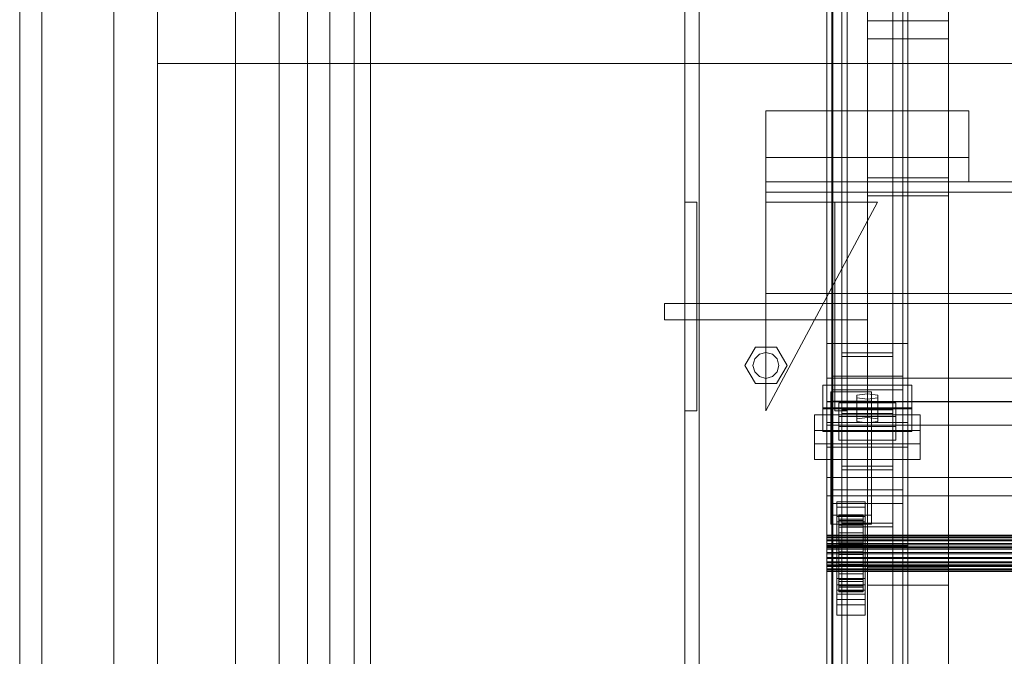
# Model space of a CAD drawing. Header units: millimetres. Extents: x -2233 to 61924, y -68080 to 6847.
# Tile 252 of 256: x -1898 to -1412, y -33432 to -33118. Entities that reach past the tile are written whole.
import ezdxf

# ---------------------------------------------------------------- set-up
doc = ezdxf.new("R2010")
doc.units = ezdxf.units.MM
for name, color, linetype, lineweight in [('COTAS_O', 1, 'Continuous', 0), ('frontal_C03', 7, 'Continuous', 0), ('frontal_dosificador', 7, 'Continuous', 0), ('frontal_tolva', 7, 'Continuous', 0)]:
    doc.layers.add(name, color=color, linetype=linetype, lineweight=lineweight)
doc.dimstyles.new('R19_100', dxfattribs={"dimtxt": 250, "dimasz": 150, "dimexe": 150, "dimexo": 80, "dimgap": 100, "dimtad": 1, "dimtih": 1, "dimtoh": 1, "dimdsep": 46, "dimcen": 0.09, "dimadec": 0, "dimazin": 0, "dimtfac": 1, "dimtdec": 4, "dimtofl": 0, "dimtmove": 0, "dimatfit": 3, "dimfxl": 1, "dimtolj": 1, "dimtzin": 0, "dimarcsym": 0})

# ---------------------------------------------------------------- blocks, each defined once
blk = doc.blocks.new('DIM_R27_51')
at = {"layer": 'COTAS_O'}
for p, q in [((-1725, -31700), (-1025, -31700)), ((-1025, -31700), (-1070, -31850)), ((-1025, -34400), (-1025, -31700)), ((-1025, -31700), (-980, -31850)), ((-1025, -34400), (-1070, -34250)), ((-1025, -34400), (-980, -34250)), ((-1725, -34400), (-1025, -34400))]:
    blk.add_line(p, q, dxfattribs=at)
blk.add_text('2700 O', height=250, rotation=90, dxfattribs=at).set_placement((-1125, -33050))
blk = doc.blocks.new('DIM_R27_52')
at = {"layer": 'COTAS_O'}
for p, q in [((-1725, -33700), (-1575, -33655)), ((1725, -33700), (1575, -33655)), ((-1725, -34400), (-1725, -33700)), ((-1725, -33700), (1725, -33700)), ((-1725, -33700), (-1575, -33745)), ((1725, -33700), (1575, -33745)), ((1725, -34400), (1725, -33700))]:
    blk.add_line(p, q, dxfattribs=at)
blk.add_text('3450 O', height=250, dxfattribs=at).set_placement((0, -33600))

msp = doc.modelspace()

# ---------------------------------------------------------------- linework, layer by layer
at = {"layer": 'frontal_C03'}
for p, q in [((-1500, -34875.113), (-1500, -32314.944)), ((-1500, -32318.841), (-1500, -34879.011)), ((-1492.5, -33340.464), (-1492.5, -32745.504)), ((-1467.5, -32745.504), (-1467.5, -33340.464)), ((-1492.5, -33366.821), (-1492.5, -32771.861)), ((-1467.5, -33366.821), (-1467.5, -32771.861)), ((-1480, -33196.342), (-1480, -32849.435)), ((-1440, -32849.435), (-1440, -33196.342)), ((-1480, -32858.418), (-1480, -33205.325)), ((-1440, -33205.325), (-1440, -32858.418)), ((-1570, -35975), (-1570, -32996.942)), ((-1563, -35975), (-1563, -32996.942)), ((-1497, -35975), (-1497, -32996.942)), ((-1490, -35975), (-1490, -32996.942)), ((-1500, -33278.176), (-1500, -33008.685)), ((-1460, -33008.685), (-1460, -33278.176)), ((-1497.5, -33350.274), (-1497.5, -33024.805)), ((-1462.5, -33024.805), (-1462.5, -33350.274)), ((-1497.5, -33357.011), (-1497.5, -33031.542)), ((-1462.5, -33357.011), (-1462.5, -33031.542)), ((-1500, -33317.154), (-1500, -33047.663)), ((-1460, -33317.154), (-1460, -33047.663)), ((-1500, -33329.281), (-1500, -33059.789)), ((-1460, -33059.789), (-1460, -33329.281)), ((-1500, -33378.004), (-1500, -33108.512)), ((-1460, -33378.004), (-1460, -33108.512)), ((-1480, -33127.91), (-1480, -33118.927)), ((-1480, -33118.927), (-1440, -33118.927)), ((-1480, -33465.833), (-1480, -33118.927)), ((-1440, -33118.927), (-1440, -33127.91)), ((-1440, -33118.927), (-1440, -33465.833)), ((-1440, -33127.91), (-1480, -33127.91)), ((-1480, -33127.91), (-1480, -33474.816)), ((-1440, -33474.816), (-1440, -33127.91)), ((-1530, -33186.434), (-1530, -33163.387)), ((-1530, -33163.387), (-1430, -33163.387)), ((-1530, -33198.434), (-1530, -33163.387)), ((-1430, -33163.387), (-1430, -33186.434)), ((-1430, -33163.387), (-1430, -33198.434)), ((-1430, -33186.434), (-1530, -33186.434)), ((-1530, -33186.434), (-1530, -33198.434)), ((-1430, -33198.434), (-1430, -33186.434)), ((-1440, -33196.342), (-1480, -33196.342)), ((-1480, -33196.342), (-1480, -33205.325)), ((-1440, -33205.325), (-1440, -33196.342)), ((-1530, -33198.434), (-1530, -33203.434)), ((1530, -33198.434), (-1530, -33198.434)), ((-1530, -33198.434), (-1430, -33198.434)), ((1530, -33203.434), (-1530, -33203.434)), ((-1530, -33203.434), (-1530, -33253.434)), ((-1480, -33205.325), (-1440, -33205.325)), ((-1570, -33311.434), (-1570, -33208.434)), ((-1570, -33208.434), (-1564, -33208.434)), ((-1564, -33311.434), (-1564, -33208.434)), ((-1530, -33311.434), (-1475, -33208.434)), ((-1475, -33208.434), (-1530, -33208.434)), ((-1530, -33208.434), (-1530, -33311.434)), ((-1496, -33311.434), (-1496, -33208.434)), ((-1496, -33208.434), (-1490, -33208.434)), ((-1490, -33311.434), (-1490, -33208.434)), ((-1530, -33253.434), (-1530, -33258.434)), ((1530, -33253.434), (-1530, -33253.434)), ((-1580, -33258.434), (-1480, -33258.434)), ((-1580, -33266.434), (-1580, -33258.434)), ((1530, -33258.434), (-1530, -33258.434)), ((-1480, -33266.434), (-1480, -33258.434)), ((-1580, -33266.434), (-1480, -33266.434)), ((-1570, -33266.434), (-1563, -33266.434)), ((-1570, -35975), (-1570, -33266.434)), ((-1563, -35975), (-1563, -33266.434)), ((-1563, -33266.434), (-1497, -33266.434)), ((-1497, -33266.434), (-1490, -33266.434)), ((-1497, -35975), (-1497, -33266.434)), ((-1490, -35975), (-1490, -33266.434)), ((-1460, -33278.176), (-1500, -33278.176)), ((-1500, -33278.176), (-1500, -33317.154)), ((-1500, -33547.668), (-1500, -33278.176)), ((-1460, -33317.154), (-1460, -33278.176)), ((-1460, -33278.176), (-1460, -33547.668)), ((-1540.4, -33288.934), (-1535.2, -33279.927)), ((-1535.543, -33285.734), (-1533.2, -33283.391)), ((-1535.2, -33279.927), (-1524.8, -33279.927)), ((-1533.2, -33283.391), (-1530, -33282.534)), ((-1530, -33282.534), (-1526.8, -33283.391)), ((-1526.8, -33283.391), (-1524.457, -33285.734)), ((-1524.8, -33279.927), (-1519.6, -33288.934)), ((-1492.5, -33312.65), (-1492.5, -33282.68)), ((-1492.5, -33282.68), (-1467.5, -33282.68)), ((-1492.5, -33282.68), (-1492.5, -33338.657)), ((-1467.5, -33282.68), (-1467.5, -33312.65)), ((-1467.5, -33338.657), (-1467.5, -33282.68)), ((-1535.2, -33297.94), (-1540.4, -33288.934)), ((-1536.4, -33288.934), (-1535.543, -33285.734)), ((-1535.543, -33292.134), (-1536.4, -33288.934)), ((-1519.6, -33288.934), (-1524.8, -33297.94)), ((-1524.457, -33285.734), (-1523.6, -33288.934)), ((-1523.6, -33288.934), (-1524.457, -33292.134)), ((-1467.5, -33284.487), (-1492.5, -33284.487)), ((-1492.5, -33284.487), (-1492.5, -33310.844)), ((-1492.5, -33879.447), (-1492.5, -33284.487)), ((-1467.5, -33310.844), (-1467.5, -33284.487)), ((-1467.5, -33284.487), (-1467.5, -33879.447)), ((-1533.2, -33294.476), (-1535.543, -33292.134)), ((-1524.457, -33292.134), (-1526.8, -33294.476)), ((-1524.8, -33297.94), (-1535.2, -33297.94)), ((-1530, -33295.334), (-1533.2, -33294.476)), ((-1526.8, -33294.476), (-1530, -33295.334)), ((-1502, -33309.888), (-1502, -33298.659)), ((-1502, -33298.659), (-1458, -33298.659)), ((-1502, -33310.353), (-1502, -33298.659)), ((-1500, -33306.68), (-1500, -33295.272)), ((-1500, -33295.272), (1500, -33295.272)), ((-1500, -33306.965), (-1500, -33295.272)), ((-1497.5, -33301.034), (-1497.5, -33294.297)), ((-1497.5, -33294.297), (-1462.5, -33294.297)), ((-1497.5, -33619.765), (-1497.5, -33294.297)), ((-1462.5, -33294.297), (-1462.5, -33301.034)), ((-1462.5, -33294.297), (-1462.5, -33619.765)), ((-1458, -33298.659), (-1458, -33309.888)), ((-1458, -33298.659), (-1458, -33310.353)), ((-1498, -33306.519), (-1498, -33302.028)), ((-1498, -33302.028), (-1478, -33302.028)), ((-1498, -33362.834), (-1498, -33302.028)), ((-1462.5, -33301.034), (-1497.5, -33301.034)), ((-1497.5, -33626.502), (-1497.5, -33301.034)), ((-1480, -33302.926), (-1485.196, -33303.6)), ((-1474.804, -33303.6), (-1480, -33302.926)), ((-1480, -33314.62), (-1480, -33302.926)), ((-1478, -33302.028), (-1478, -33306.519)), ((-1478, -33302.028), (-1478, -33362.834)), ((-1462.5, -33626.502), (-1462.5, -33301.034)), ((1500, -33306.68), (-1500, -33306.68)), ((-1500, -33306.68), (-1500, -33318.373)), ((1500, -33306.965), (-1500, -33306.965)), ((-1500, -33306.965), (-1500, -33318.373)), ((-1478, -33306.519), (-1498, -33306.519)), ((-1498, -33306.519), (-1498, -33367.325)), ((-1494, -33314.089), (-1494, -33307.352)), ((-1494, -33307.352), (-1466, -33307.352)), ((-1494, -33319.045), (-1494, -33307.352)), ((-1485.196, -33303.6), (-1485.196, -33304.947)), ((-1485.196, -33315.293), (-1485.196, -33303.6)), ((-1485.196, -33304.947), (-1480, -33305.621)), ((-1485.196, -33316.641), (-1485.196, -33304.947)), ((-1480, -33305.621), (-1474.804, -33304.947)), ((-1480, -33305.621), (-1480, -33317.314)), ((-1478, -33367.325), (-1478, -33306.519)), ((-1474.804, -33304.947), (-1474.804, -33303.6)), ((-1474.804, -33315.293), (-1474.804, -33303.6)), ((-1474.804, -33316.641), (-1474.804, -33304.947)), ((-1466, -33307.352), (-1466, -33314.089)), ((-1466, -33307.352), (-1466, -33319.045)), ((-1564, -33311.434), (-1570, -33311.434)), ((-1458, -33309.888), (-1502, -33309.888)), ((-1502, -33309.888), (-1502, -33321.581)), ((-1458, -33310.353), (-1502, -33310.353)), ((-1502, -33310.353), (-1502, -33321.581)), ((-1490, -33311.434), (-1496, -33311.434)), ((-1492.5, -33310.844), (-1467.5, -33310.844)), ((-1492.5, -33905.804), (-1492.5, -33310.844)), ((-1467.5, -33312.65), (-1492.5, -33312.65)), ((-1492.5, -33312.65), (-1492.5, -33368.627)), ((-1467.5, -33905.804), (-1467.5, -33310.844)), ((-1467.5, -33312.65), (-1467.5, -33368.627)), ((-1458, -33321.581), (-1458, -33309.888)), ((-1458, -33321.581), (-1458, -33310.353)), ((-1506, -33327.651), (-1506, -33313.278)), ((-1506, -33313.278), (-1454, -33313.278)), ((-1506, -33321.074), (-1506, -33313.278)), ((-1500, -33317.154), (-1460, -33317.154)), ((-1500, -33586.646), (-1500, -33317.154)), ((-1466, -33314.089), (-1494, -33314.089)), ((-1494, -33314.089), (-1494, -33325.782)), ((-1485.196, -33315.293), (-1480, -33314.62)), ((-1485.196, -33316.641), (-1485.196, -33315.293)), ((-1480, -33317.314), (-1485.196, -33316.641)), ((-1480, -33314.62), (-1474.804, -33315.293)), ((-1474.804, -33316.641), (-1480, -33317.314)), ((-1474.804, -33315.293), (-1474.804, -33316.641)), ((-1466, -33325.782), (-1466, -33314.089)), ((-1460, -33586.646), (-1460, -33317.154)), ((-1454, -33313.278), (-1454, -33327.651)), ((-1454, -33313.278), (-1454, -33321.074)), ((-1454, -33321.074), (-1506, -33321.074)), ((-1506, -33321.074), (-1506, -33335.447)), ((-1502, -33321.581), (-1458, -33321.581)), ((-1500, -33318.373), (1500, -33318.373)), ((-1466, -33319.045), (-1494, -33319.045)), ((-1494, -33319.045), (-1494, -33325.782)), ((-1466, -33325.782), (-1466, -33319.045)), ((-1454, -33335.447), (-1454, -33321.074)), ((-1454, -33327.651), (-1506, -33327.651)), ((-1506, -33327.651), (-1506, -33335.447)), ((-1494, -33325.782), (-1466, -33325.782)), ((-1454, -33335.447), (-1454, -33327.651)), ((-1460, -33329.281), (-1500, -33329.281)), ((-1500, -33329.281), (-1500, -33378.004)), ((-1500, -33598.772), (-1500, -33329.281)), ((-1460, -33378.004), (-1460, -33329.281)), ((-1460, -33329.281), (-1460, -33598.772)), ((-1506, -33335.447), (-1454, -33335.447)), ((-1467.5, -33338.657), (-1492.5, -33338.657)), ((-1492.5, -33338.657), (-1492.5, -33368.627)), ((-1492.5, -33366.821), (-1492.5, -33340.464)), ((-1492.5, -33340.464), (-1467.5, -33340.464)), ((-1467.5, -33368.627), (-1467.5, -33338.657)), ((-1467.5, -33340.464), (-1467.5, -33366.821)), ((-1500, -33353.261), (-1500, -33344.278)), ((-1500, -33344.278), (1500, -33344.278)), ((-1500, -33378.384), (-1500, -33344.278)), ((-1462.5, -33350.274), (-1497.5, -33350.274)), ((-1497.5, -33350.274), (-1497.5, -33357.011)), ((-1462.5, -33357.011), (-1462.5, -33350.274)), ((1500, -33353.261), (-1500, -33353.261)), ((-1500, -33353.261), (-1500, -33387.367)), ((-1495, -33358.936), (-1495, -33356.241)), ((-1495, -33356.241), (-1481, -33356.241)), ((-1495, -33397.168), (-1495, -33356.241)), ((-1481, -33356.241), (-1481, -33358.936)), ((-1481, -33356.241), (-1481, -33397.168)), ((-1497.5, -33357.011), (-1462.5, -33357.011)), ((-1481, -33358.936), (-1495, -33358.936)), ((-1495, -33358.936), (-1495, -33399.863)), ((-1481, -33399.863), (-1481, -33358.936)), ((-1478, -33362.834), (-1498, -33362.834)), ((-1498, -33362.834), (-1498, -33367.325)), ((-1495, -33366.122), (-1495, -33363.428)), ((-1495, -33363.428), (-1481, -33363.428)), ((-1495, -33404.355), (-1495, -33363.428)), ((-1481, -33366.122), (-1495, -33366.122)), ((-1495, -33366.122), (-1495, -33407.05)), ((-1494, -33372.651), (-1494, -33362.657)), ((-1494, -33362.657), (-1494, -33363.478)), ((-1494, -33362.657), (-1482, -33362.657)), ((-1494, -33363.131), (-1494, -33362.657)), ((-1494, -33372.875), (-1494, -33363.131)), ((-1494, -33363.131), (-1482, -33363.131)), ((-1494, -33364.866), (-1494, -33363.131)), ((-1494, -33373.04), (-1494, -33363.478)), ((-1494, -33363.478), (-1494, -33365.536)), ((-1494, -33363.478), (-1482, -33363.478)), ((-1494, -33373.697), (-1494, -33364.866)), ((-1494, -33364.866), (-1482, -33364.866)), ((-1494, -33367.745), (-1494, -33364.866)), ((-1494, -33374.015), (-1494, -33365.536)), ((-1494, -33365.536), (-1494, -33368.693)), ((-1494, -33365.536), (-1482, -33365.536)), ((-1482, -33363.478), (-1482, -33362.657)), ((-1482, -33362.657), (-1482, -33372.651)), ((-1482, -33362.657), (-1482, -33363.131)), ((-1482, -33363.131), (-1482, -33372.875)), ((-1482, -33363.131), (-1482, -33364.866)), ((-1482, -33365.536), (-1482, -33363.478)), ((-1482, -33363.478), (-1482, -33373.04)), ((-1482, -33364.866), (-1482, -33373.697)), ((-1482, -33364.866), (-1482, -33367.745)), ((-1482, -33368.693), (-1482, -33365.536)), ((-1482, -33365.536), (-1482, -33374.015)), ((-1481, -33363.428), (-1481, -33366.122)), ((-1481, -33363.428), (-1481, -33404.355)), ((-1481, -33407.05), (-1481, -33366.122)), ((-1478, -33367.325), (-1478, -33362.834)), ((-1498, -33367.325), (-1478, -33367.325)), ((-1494, -33375.061), (-1494, -33367.745)), ((-1494, -33367.745), (-1482, -33367.745)), ((-1494, -33371.571), (-1494, -33367.745)), ((-1494, -33375.51), (-1494, -33368.693)), ((-1494, -33368.693), (-1494, -33372.732)), ((-1494, -33368.693), (-1482, -33368.693)), ((-1467.5, -33366.821), (-1492.5, -33366.821)), ((-1492.5, -33368.627), (-1467.5, -33368.627)), ((-1482, -33367.745), (-1482, -33375.061)), ((-1482, -33367.745), (-1482, -33371.571)), ((-1482, -33372.732), (-1482, -33368.693)), ((-1482, -33368.693), (-1482, -33375.51)), ((-1500, -33372.875), (-1500, -33372.651)), ((-1500, -33372.651), (-1500, -33373.04)), ((-1500, -33372.651), (1500, -33372.651)), ((-1500, -33373.697), (-1500, -33372.875)), ((-1500, -33372.875), (1500, -33372.875)), ((-1500, -33373.04), (-1500, -33374.015)), ((-1500, -33373.04), (1500, -33373.04)), ((-1500, -33375.061), (-1500, -33373.697)), ((-1500, -33373.697), (1500, -33373.697)), ((-1500, -33374.015), (-1500, -33375.51)), ((-1500, -33374.015), (1500, -33374.015)), ((-1500, -33376.873), (-1500, -33375.061)), ((-1500, -33375.061), (1500, -33375.061)), ((-1500, -33375.51), (-1500, -33377.423)), ((-1500, -33375.51), (1500, -33375.51)), ((-1494, -33376.873), (-1494, -33371.571)), ((-1494, -33371.571), (-1482, -33371.571)), ((-1494, -33376.083), (-1494, -33371.571)), ((-1494, -33373.04), (-1494, -33372.651)), ((-1482, -33372.651), (-1494, -33372.651)), ((-1494, -33372.651), (-1494, -33372.875)), ((-1494, -33377.423), (-1494, -33372.732)), ((-1494, -33372.732), (-1494, -33377.378)), ((-1494, -33372.732), (-1482, -33372.732)), ((-1482, -33372.875), (-1494, -33372.875)), ((-1494, -33372.875), (-1494, -33373.697)), ((-1494, -33374.015), (-1494, -33373.04)), ((-1482, -33373.04), (-1494, -33373.04)), ((-1482, -33373.697), (-1494, -33373.697)), ((-1494, -33373.697), (-1494, -33375.061)), ((-1494, -33375.51), (-1494, -33374.015)), ((-1482, -33374.015), (-1494, -33374.015)), ((-1482, -33375.061), (-1494, -33375.061)), ((-1494, -33375.061), (-1494, -33376.873)), ((-1494, -33377.423), (-1494, -33375.51)), ((-1482, -33375.51), (-1494, -33375.51)), ((-1494, -33379.011), (-1494, -33376.083)), ((-1494, -33376.083), (-1482, -33376.083)), ((-1494, -33380.975), (-1494, -33376.083)), ((-1482, -33371.571), (-1482, -33376.873)), ((-1482, -33371.571), (-1482, -33376.083)), ((-1482, -33372.651), (-1482, -33373.04)), ((-1482, -33372.875), (-1482, -33372.651)), ((-1482, -33377.378), (-1482, -33372.732)), ((-1482, -33372.732), (-1482, -33377.423)), ((-1482, -33373.697), (-1482, -33372.875)), ((-1482, -33373.04), (-1482, -33374.015)), ((-1482, -33375.061), (-1482, -33373.697)), ((-1482, -33374.015), (-1482, -33375.51)), ((-1482, -33376.873), (-1482, -33375.061)), ((-1482, -33375.51), (-1482, -33377.423)), ((-1482, -33376.083), (-1482, -33379.011)), ((-1482, -33376.083), (-1482, -33380.975)), ((-1500, -33379.011), (-1500, -33376.873)), ((-1500, -33376.873), (1500, -33376.873)), ((-1500, -33377.423), (-1500, -33379.624)), ((-1500, -33377.423), (1500, -33377.423)), ((-1500, -33378.004), (-1460, -33378.004)), ((-1500, -33647.495), (-1500, -33378.004)), ((1500, -33378.384), (-1500, -33378.384)), ((-1500, -33378.384), (-1500, -33387.367)), ((-1500, -33381.328), (-1500, -33379.011)), ((-1500, -33379.011), (1500, -33379.011)), ((-1500, -33379.624), (-1500, -33381.963)), ((1500, -33379.624), (-1500, -33379.624)), ((-1482, -33376.873), (-1494, -33376.873)), ((-1494, -33376.873), (-1494, -33379.011)), ((-1494, -33377.378), (-1494, -33379.624)), ((-1482, -33377.378), (-1494, -33377.378)), ((-1494, -33377.378), (-1494, -33382.316)), ((-1494, -33379.624), (-1494, -33377.423)), ((-1482, -33377.423), (-1494, -33377.423)), ((-1482, -33379.011), (-1494, -33379.011)), ((-1494, -33379.011), (-1494, -33381.328)), ((-1494, -33379.624), (-1482, -33379.624)), ((-1494, -33381.963), (-1494, -33379.624)), ((-1494, -33381.328), (-1494, -33380.975)), ((-1494, -33380.975), (-1482, -33380.975)), ((-1494, -33385.912), (-1494, -33380.975)), ((-1482, -33379.011), (-1482, -33376.873)), ((-1482, -33379.624), (-1482, -33377.378)), ((-1482, -33382.316), (-1482, -33377.378)), ((-1482, -33377.423), (-1482, -33379.624)), ((-1482, -33381.328), (-1482, -33379.011)), ((-1482, -33379.624), (-1482, -33381.963)), ((-1482, -33380.975), (-1482, -33381.328)), ((-1482, -33380.975), (-1482, -33385.912)), ((-1460, -33647.495), (-1460, -33378.004)), ((-1500, -33383.667), (-1500, -33381.328)), ((-1500, -33381.328), (1500, -33381.328)), ((-1500, -33381.963), (-1500, -33384.28)), ((-1500, -33381.963), (1500, -33381.963)), ((-1500, -33385.868), (-1500, -33383.667)), ((-1500, -33383.667), (1500, -33383.667)), ((-1500, -33384.28), (-1500, -33386.418)), ((-1500, -33384.28), (1500, -33384.28)), ((-1500, -33387.781), (-1500, -33385.868)), ((-1500, -33385.868), (1500, -33385.868)), ((-1482, -33381.328), (-1494, -33381.328)), ((-1494, -33381.328), (-1494, -33383.667)), ((-1494, -33384.28), (-1494, -33381.963)), ((-1494, -33381.963), (-1494, -33382.316)), ((-1482, -33381.963), (-1494, -33381.963)), ((-1494, -33382.316), (-1494, -33387.207)), ((-1494, -33382.316), (-1482, -33382.316)), ((-1494, -33383.667), (-1494, -33385.912)), ((-1482, -33383.667), (-1494, -33383.667)), ((-1494, -33383.667), (-1494, -33385.868)), ((-1494, -33386.418), (-1494, -33384.28)), ((-1494, -33384.28), (-1494, -33387.207)), ((-1482, -33384.28), (-1494, -33384.28)), ((-1494, -33385.868), (-1494, -33390.559)), ((-1482, -33385.868), (-1494, -33385.868)), ((-1494, -33385.868), (-1494, -33387.781)), ((-1494, -33385.912), (-1482, -33385.912)), ((-1494, -33390.559), (-1494, -33385.912)), ((-1482, -33383.667), (-1482, -33381.328)), ((-1482, -33382.316), (-1482, -33381.963)), ((-1482, -33381.963), (-1482, -33384.28)), ((-1482, -33387.207), (-1482, -33382.316)), ((-1482, -33385.912), (-1482, -33383.667)), ((-1482, -33385.868), (-1482, -33383.667)), ((-1482, -33387.207), (-1482, -33384.28)), ((-1482, -33384.28), (-1482, -33386.418)), ((-1482, -33390.559), (-1482, -33385.868)), ((-1482, -33387.781), (-1482, -33385.868)), ((-1482, -33385.912), (-1482, -33390.559)), ((-1500, -33386.418), (-1500, -33388.23)), ((-1500, -33386.418), (1500, -33386.418)), ((-1500, -33387.367), (1500, -33387.367)), ((-1500, -33389.276), (-1500, -33387.781)), ((-1500, -33387.781), (1500, -33387.781)), ((-1500, -33388.23), (-1500, -33389.594)), ((-1500, -33388.23), (1500, -33388.23)), ((-1500, -33390.251), (-1500, -33389.276)), ((-1500, -33389.276), (1500, -33389.276)), ((-1500, -33389.594), (-1500, -33390.416)), ((-1500, -33389.594), (1500, -33389.594)), ((-1500, -33390.64), (-1500, -33390.251)), ((-1500, -33390.251), (1500, -33390.251)), ((-1500, -33390.416), (-1500, -33390.64)), ((-1500, -33390.416), (1500, -33390.416)), ((-1500, -33390.64), (1500, -33390.64)), ((-1494, -33388.23), (-1494, -33386.418)), ((-1494, -33386.418), (-1494, -33391.72)), ((-1482, -33386.418), (-1494, -33386.418)), ((-1494, -33387.207), (-1494, -33391.72)), ((-1494, -33387.207), (-1482, -33387.207)), ((-1494, -33387.781), (-1494, -33394.598)), ((-1482, -33387.781), (-1494, -33387.781)), ((-1494, -33387.781), (-1494, -33389.276)), ((-1494, -33389.594), (-1494, -33388.23)), ((-1494, -33388.23), (-1494, -33395.546)), ((-1482, -33388.23), (-1494, -33388.23)), ((-1494, -33389.276), (-1494, -33397.754)), ((-1482, -33389.276), (-1494, -33389.276)), ((-1494, -33389.276), (-1494, -33390.251)), ((-1494, -33390.416), (-1494, -33389.594)), ((-1494, -33389.594), (-1494, -33398.425)), ((-1482, -33389.594), (-1494, -33389.594)), ((-1494, -33390.251), (-1494, -33399.813)), ((-1482, -33390.251), (-1494, -33390.251)), ((-1494, -33390.251), (-1494, -33390.64)), ((-1494, -33390.64), (-1494, -33390.416)), ((-1494, -33390.416), (-1494, -33400.16)), ((-1482, -33390.416), (-1494, -33390.416)), ((-1494, -33390.559), (-1482, -33390.559)), ((-1494, -33394.598), (-1494, -33390.559)), ((-1494, -33390.64), (-1494, -33400.634)), ((-1482, -33390.64), (-1494, -33390.64)), ((-1482, -33391.72), (-1482, -33386.418)), ((-1482, -33386.418), (-1482, -33388.23)), ((-1482, -33391.72), (-1482, -33387.207)), ((-1482, -33394.598), (-1482, -33387.781)), ((-1482, -33389.276), (-1482, -33387.781)), ((-1482, -33395.546), (-1482, -33388.23)), ((-1482, -33388.23), (-1482, -33389.594)), ((-1482, -33397.754), (-1482, -33389.276)), ((-1482, -33390.251), (-1482, -33389.276)), ((-1482, -33398.425), (-1482, -33389.594)), ((-1482, -33389.594), (-1482, -33390.416)), ((-1482, -33399.813), (-1482, -33390.251)), ((-1482, -33390.64), (-1482, -33390.251)), ((-1482, -33400.16), (-1482, -33390.416)), ((-1482, -33390.416), (-1482, -33390.64)), ((-1482, -33390.559), (-1482, -33394.598)), ((-1482, -33400.634), (-1482, -33390.64)), ((-1480, -33397.401), (-1480, -33388.418)), ((-1480, -33388.418), (-1440, -33388.418)), ((-1480, -33735.325), (-1480, -33388.418)), ((-1440, -33388.418), (-1440, -33397.401)), ((-1440, -33388.418), (-1440, -33735.325)), ((-1495, -33404.351), (-1495, -33394.02)), ((-1495, -33394.02), (-1481, -33394.02)), ((-1495, -33401.816), (-1495, -33394.02)), ((-1494, -33391.72), (-1494, -33395.546)), ((-1494, -33391.72), (-1482, -33391.72)), ((-1494, -33394.598), (-1482, -33394.598)), ((-1494, -33397.754), (-1494, -33394.598)), ((-1494, -33395.546), (-1494, -33398.425)), ((-1494, -33395.546), (-1482, -33395.546)), ((-1482, -33395.546), (-1482, -33391.72)), ((-1482, -33394.598), (-1482, -33397.754)), ((-1482, -33398.425), (-1482, -33395.546)), ((-1481, -33394.02), (-1481, -33404.351)), ((-1481, -33394.02), (-1481, -33401.816)), ((-1481, -33397.168), (-1495, -33397.168)), ((-1495, -33397.168), (-1495, -33399.863)), ((-1495, -33399.863), (-1481, -33399.863)), ((-1494, -33397.754), (-1482, -33397.754)), ((-1494, -33399.813), (-1494, -33397.754)), ((-1494, -33398.425), (-1494, -33400.16)), ((-1494, -33398.425), (-1482, -33398.425)), ((-1494, -33399.813), (-1482, -33399.813)), ((-1494, -33400.634), (-1494, -33399.813)), ((-1494, -33400.16), (-1494, -33400.634)), ((-1494, -33400.16), (-1482, -33400.16)), ((-1494, -33400.634), (-1482, -33400.634)), ((-1482, -33397.754), (-1482, -33399.813)), ((-1482, -33400.16), (-1482, -33398.425)), ((-1482, -33399.813), (-1482, -33400.634)), ((-1482, -33400.634), (-1482, -33400.16)), ((-1481, -33399.863), (-1481, -33397.168)), ((-1440, -33397.401), (-1480, -33397.401)), ((-1480, -33397.401), (-1480, -33744.308)), ((-1440, -33744.308), (-1440, -33397.401)), ((-1481, -33401.816), (-1495, -33401.816)), ((-1495, -33401.816), (-1495, -33412.147)), ((-1495, -33404.351), (-1495, -33412.147)), ((-1481, -33404.355), (-1495, -33404.355)), ((-1495, -33404.355), (-1495, -33407.05)), ((-1481, -33412.147), (-1481, -33401.816)), ((-1481, -33412.147), (-1481, -33404.351)), ((-1481, -33407.05), (-1481, -33404.355)), ((-1495, -33407.05), (-1481, -33407.05)), ((-1495, -33412.147), (-1481, -33412.147))]:
    msp.add_line(p, q, dxfattribs=at)
at = {"layer": 'frontal_dosificador'}
for p, q in [((-1830, -34580), (-1830, -32040)), ((-1770, -34580), (-1770, -32040)), ((-1830, -33140), (-1830, -33080)), ((-1770, -33140), (-1770, -33080)), ((-1770, -33140), (-1830, -33140)), ((-230, -33140), (-1770, -33140))]:
    msp.add_line(p, q, dxfattribs=at)
at = {"layer": 'frontal_tolva'}
for p, q in [((-1898, -35980), (-1898, -32700)), ((-1887, -35980), (-1887, -32700)), ((-1756, -35980), (-1756, -32700)), ((-1745, -35980), (-1745, -32700)), ((-1733, -33600), (-1733, -32700)), ((-1725, -33600), (-1725, -32700)), ((-1851.5, -34332.806), (-1851.5, -32835.806)), ((-1791.5, -32835.806), (-1791.5, -34332.806)), ((-1851.5, -32870.194), (-1851.5, -34367.194)), ((-1791.5, -34367.194), (-1791.5, -32870.194))]:
    msp.add_line(p, q, dxfattribs=at)

# ---------------------------------------------------------------- dimensions: what is measured, and where the dimension line sits
at = {"layer": 'COTAS_O'}
for p2, distance, picture, middle in [((-1725, -31700), -700, 'DIM_R27_51', (-1025, -33050)), ((1725, -34400), 700, 'DIM_R27_52', (0, -33700))]:
    dim = msp.add_aligned_dim(p1=(-1725, -34400), p2=p2, distance=distance, text='<> O', dimstyle='R19_100', dxfattribs=at)
    dim.commit()
    dim.dimension.update_dxf_attribs({"geometry": picture, "text_midpoint": middle})

doc.saveas('drawing.dxf')
